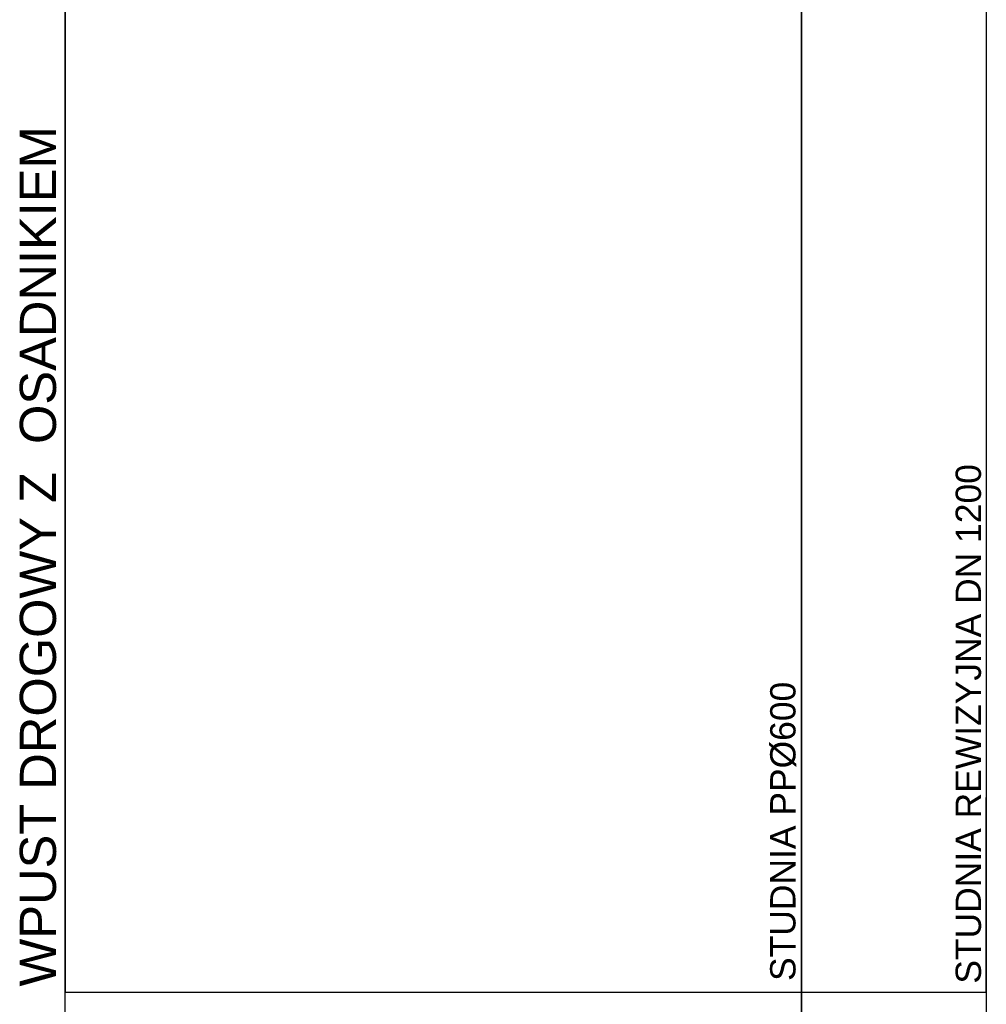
# Model space of a CAD drawing. Extents: x 5552506 to 5553307, y 5642054 to 5642708.
# Tile 60 of 73: x 5553285 to 5553291, y 5642422 to 5642428. Entities that reach past the tile are written whole.
import ezdxf
from ezdxf.lldxf.tags import DXFTag

# ---------------------------------------------------------------- set-up
doc = ezdxf.new("R2010")
doc.units = 0
doc.header["$MEASUREMENT"] = 0
doc.layers.add('IS_Tabelka_profilu', color=211, linetype='SOLID')
doc.layers.add('IS_Tabelka_profilu_-_opisy', color=211, linetype='SOLID')
doc.styles.get("Standard").update_dxf_attribs({"font": 'arial.ttf'})
tags = doc.linetypes.add('SOLID', pattern=[10, 10, 0]).pattern_tags.tags
tags[6:7] = [DXFTag(74, 4), DXFTag(75, 0), DXFTag(340, '0'), DXFTag(46, 0.0), DXFTag(50, 0.0), DXFTag(44, 0.0), DXFTag(45, 0.0)]
tags[4:5] = [DXFTag(74, 4), DXFTag(75, 0), DXFTag(340, '0'), DXFTag(46, 0.0), DXFTag(50, 0.0), DXFTag(44, 0.0), DXFTag(45, 0.0)]

msp = doc.modelspace()

# ---------------------------------------------------------------- linework, layer by layer
at = {"layer": 'IS_Tabelka_profilu', "ltscale": 0.01}
for p, q in [((5553291.13521, 5642434.15093), (5553291.13521, 5642422.09093)), ((5553289.99521, 5642433.74093), (5553289.99521, 5642422.09093)), ((5553289.99521, 5642422.09093), (5553289.99521, 5642433.74093)), ((5553285.45521, 5642433.38093), (5553285.45521, 5642422.09093)), ((5553285.45521, 5642422.09093), (5553285.45521, 5642433.38093)), ((5553285.45521, 5642422.09093), (5553285.45521, 5642423.29093)), ((5553289.99521, 5642422.09093), (5553289.99521, 5642423.29093)), ((5553291.13521, 5642422.09093), (5553291.13521, 5642423.29093)), ((5553285.45521, 5642417.29093), (5553285.45521, 5642422.09093)), ((5553285.45521, 5642422.09093), (5553289.99521, 5642422.09093)), ((5553289.99521, 5642422.09093), (5553289.99521, 5642417.29093)), ((5553289.99521, 5642417.29093), (5553289.99521, 5642422.09093)), ((5553289.99521, 5642422.09093), (5553291.13521, 5642422.09093)), ((5553291.13521, 5642422.09093), (5553291.13521, 5642417.29093))]:
    msp.add_line(p, q, dxfattribs=at)

# ---------------------------------------------------------------- texts
at = {"layer": 'IS_Tabelka_profilu_-_opisy', "ltscale": 0.01, "insert": (5553285.40209, 5642424.77679), "char_height": 0.2232, "width": 16.3790963, "attachment_point": 8, "rotation": 90}
msp.add_mtext('\\fArial|b0|i0;WPUST DROGOWY Z  OSADNIKIEM', dxfattribs=at)
at = {"layer": 'IS_Tabelka_profilu_-_opisy', "ltscale": 0.01, "char_height": 0.15624, "attachment_point": 8, "rotation": 90}
for s, insert in [('\\fArial|b0|i0;STUDNIA REWIZYJNA DN 1200', (5553291.10449, 5642423.74463)), ('\\fArial|b0|i0;STUDNIA PP%%C600', (5553289.96449, 5642423.08254))]:
    msp.add_mtext(s, dxfattribs=dict(at, insert=insert))

doc.saveas('drawing.dxf')
